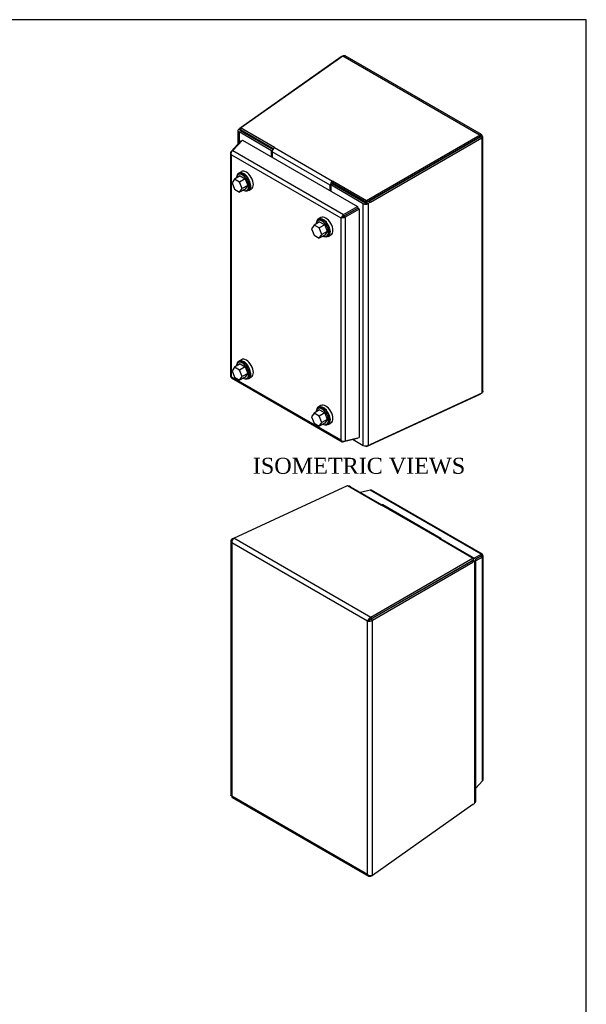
# Model space of a CAD drawing. Header units: inches. Extents: x 0.2 to 65.9, y -0.4 to 43.8.
# Tile 6 of 6: x 51.7 to 65.9, y 19.2 to 43.8. Entities that reach past the tile are written whole.
import ezdxf
from ezdxf.enums import TextEntityAlignment as Align

# ---------------------------------------------------------------- set-up
doc = ezdxf.new("R2010")
doc.units = ezdxf.units.IN
doc.header["$MEASUREMENT"] = 0
for name, color, linetype in [('COM71389-1', 7, 'Continuous'), ('COM71390-1', 7, 'Continuous'), ('COM71396-1', 7, 'Continuous'), ('Default', 7, 'Continuous'), ('GSK88080', 7, 'Continuous'), ('RVN01001', 7, 'Continuous'), ('SCS88040', 7, 'Continuous'), ('WAM88001', 7, 'Continuous')]:
    doc.layers.add(name, color=color, linetype=linetype)
doc.styles.add('SEACAD_Times_New_Roman', font='times.ttf')

# ---------------------------------------------------------------- blocks, each defined once
blk = doc.blocks.new('SE5')
at = {"layer": 'COM71389-1', "color": 7, "linetype": 'Continuous'}
for p, q in [((57.226, 41.127), (59.791, 42.935)), ((59.75, 42.912), (57.239, 41.141)), ((59.75, 42.912), (59.755, 42.91)), ((59.791, 42.935), (63.228, 40.95)), ((63.264, 40.963), (59.847, 42.935)), ((57.163, 41.065), (57.163, 40.725)), ((57.228, 41.076), (57.185, 41.098)), ((58.004, 40.559), (57.189, 41.03)), ((57.189, 41.03), (57.189, 40.752)), ((58.076, 40.636), (57.226, 41.127)), ((57.226, 41.127), (57.228, 41.081)), ((58.047, 40.608), (57.228, 41.081)), ((57.228, 41.054), (57.228, 41.076)), ((58.034, 40.588), (57.229, 41.053)), ((57.239, 41.141), (57.243, 41.139)), ((63.228, 40.95), (60.38, 39.306)), ((63.228, 40.95), (63.23, 40.905)), ((63.232, 40.906), (63.272, 40.929)), ((63.23, 40.905), (60.382, 39.26)), ((60.441, 39.294), (63.231, 40.905)), ((60.479, 39.27), (63.269, 40.881)), ((63.269, 40.881), (63.231, 40.905)), ((63.269, 40.881), (63.269, 34.489)), ((63.297, 34.538), (63.297, 40.905)), ((58.004, 40.559), (58.026, 40.572)), ((58.004, 40.404), (58.004, 40.559)), ((59.472, 39.693), (58.018, 40.532)), ((58.018, 40.532), (58.018, 40.396)), ((58.076, 40.636), (59.529, 39.797)), ((59.472, 39.557), (59.472, 39.693)), ((59.486, 39.703), (59.526, 39.727)), ((60.302, 39.232), (59.486, 39.703)), ((59.486, 39.703), (59.486, 39.549)), ((60.342, 39.256), (59.526, 39.727)), ((59.532, 39.751), (59.529, 39.797)), ((60.38, 39.306), (59.529, 39.797)), ((60.382, 39.26), (59.532, 39.751)), ((59.793, 39.573), (59.793, 39.601)), ((59.835, 39.549), (59.835, 39.576)), ((60.302, 33.179), (60.302, 39.232)), ((60.38, 39.306), (60.382, 39.26)), ((60.382, 39.255), (60.42, 39.231)), ((60.42, 39.231), (60.42, 33.178)), ((60.441, 39.294), (60.479, 39.27)), ((60.38, 33.149), (63.228, 34.466)), ((63.269, 34.489), (60.479, 33.2)), ((63.228, 34.466), (63.229, 34.471)), ((60.049, 33.325), (60.302, 33.179)), ((60.352, 33.165), (60.38, 33.149)), ((60.38, 33.149), (60.38, 33.166))]:
    blk.add_line(p, q, dxfattribs=at)
for centre, start, end in [((59.791, 42.779), 102.1909, 107.1497), ((63.134, 34.568), 312.8503, 317.8091)]:
    blk.add_arc(centre, 0.139, start, end, dxfattribs=at)
for centre, major_axis, ratio, start_param, end_param in [((57.249, 41.065), (0.086, 0), 0.57735, 2.408554, 3.926991), ((57.256, 40.744), (0.231, 0.444), 0.546343, 0.812842, 0.973407), ((57.249, 41.065), (0.029, 0), 0.57735, 2.408554, 3.926991), ((57.298, 40.722), (0.231, 0.444), 0.546343, 0.962332, 0.973407), ((58.079, 40.568), (-0.043, -0.0745), 0.57735, 3.979351, 5.497787), ((59.533, 39.728), (0.043, 0.0745), 0.57735, 0.837758, 2.356194), ((59.533, 39.728), (0.0145, 0.0251), 0.57735, 0.837758, 2.276895), ((60.362, 39.268), (-0.086, 0), 0.57735, 0.785398, 2.303835), ((60.362, 39.268), (-0.029, 0), 0.57735, 0.785398, 2.303835), ((60.46, 38.897), (0.27, 0.421), 0.606775, 0.865274, 1.025839), ((60.498, 38.872), (0.27, 0.421), 0.606775, 0.865274, 1.025839), ((60.362, 33.214), (0.086, 0), 0.57735, 3.926991, 5.445427), ((60.498, 33.617), (-0.27, -0.421), 0.606775, 0.600132, 0.760697)]:
    blk.add_ellipse(centre, major_axis=major_axis, ratio=ratio, start_param=start_param, end_param=end_param, dxfattribs=at)
for points, knots in [([(59.791, 42.935), (59.796, 42.937), (59.801, 42.939), (59.81, 42.941), (59.815, 42.942), (59.825, 42.942), (59.829, 42.942), (59.838, 42.94), (59.842, 42.938), (59.846, 42.936), (59.847, 42.936), (59.847, 42.935)], [0, 0, 0, 0, 0.125, 0.125, 0.25, 0.25, 0.375, 0.375, 0.5, 0.5, 0.5162575, 0.5162575, 0.5162575, 0.5162575]), ([(63.272, 40.929), (63.273, 40.933), (63.273, 40.937), (63.273, 40.945), (63.273, 40.948), (63.271, 40.954), (63.27, 40.956), (63.267, 40.96), (63.265, 40.962), (63.259, 40.965), (63.253, 40.965), (63.245, 40.962), (63.241, 40.96), (63.235, 40.956), (63.232, 40.954), (63.228, 40.95)], [0, 0, 0, 0, 0.125, 0.125, 0.25, 0.25, 0.375, 0.375, 0.5, 0.5, 0.75, 0.75, 0.875, 0.875, 1, 1, 1, 1]), ([(63.269, 40.881), (63.273, 40.882), (63.277, 40.883), (63.284, 40.887), (63.287, 40.889), (63.292, 40.893), (63.294, 40.895), (63.296, 40.9), (63.297, 40.902), (63.297, 40.909), (63.295, 40.914), (63.289, 40.92), (63.286, 40.922), (63.28, 40.926), (63.276, 40.928), (63.272, 40.929)], [0, 0, 0, 0, 0.125, 0.125, 0.25, 0.25, 0.375, 0.375, 0.5, 0.5, 0.75, 0.75, 0.875, 0.875, 1, 1, 1, 1]), ([(63.235, 40.913), (63.235, 40.913), (63.235, 40.913), (63.235, 40.913), (63.233, 40.911), (63.23, 40.905)], [0.4849801, 0.4849801, 0.4849801, 0.4849801, 0.5, 0.5, 1, 1, 1, 1]), ([(63.231, 40.905), (63.233, 40.905), (63.236, 40.904), (63.239, 40.905), (63.24, 40.905), (63.24, 40.905), (63.24, 40.905), (63.24, 40.905)], [0, 0, 0, 0, 0.25, 0.25, 0.5, 0.5, 0.5163191, 0.5163191, 0.5163191, 0.5163191]), ([(63.232, 40.906), (63.233, 40.908), (63.234, 40.91), (63.235, 40.911), (63.235, 40.911), (63.235, 40.911)], [0, 0, 0, 0, 0.25, 0.25, 0.2692516, 0.2692516, 0.2692516, 0.2692516]), ([(63.297, 34.538), (63.297, 34.538), (63.297, 34.537), (63.297, 34.528), (63.294, 34.519), (63.287, 34.507), (63.284, 34.504), (63.277, 34.496), (63.273, 34.493), (63.269, 34.489)], [0.4834863, 0.4834863, 0.4834863, 0.4834863, 0.5, 0.5, 0.75, 0.75, 0.875, 0.875, 1, 1, 1, 1])]:
    blk.add_open_spline(points, degree=3, knots=knots, dxfattribs=at)
blk.add_open_spline([(63.237, 40.906), (63.236, 40.906), (63.234, 40.906), (63.232, 40.906)], degree=3, dxfattribs=at)
at = {"layer": 'COM71390-1', "color": 7, "linetype": 'Continuous'}
for p, q in [((56.991, 40.541), (57.235, 40.802)), ((57.275, 40.825), (57.031, 40.564)), ((57.235, 40.802), (57.249, 40.797)), ((57.275, 40.825), (60.156, 39.162)), ((56.976, 40.512), (56.976, 34.912)), ((56.984, 40.491), (56.984, 40.491)), ((56.991, 40.541), (57.005, 40.535)), ((57.001, 34.9), (57.001, 40.454)), ((57.001, 40.454), (59.737, 38.874)), ((57.031, 40.564), (59.807, 38.961)), ((59.807, 38.961), (60.156, 39.162)), ((59.807, 38.961), (59.814, 38.919)), ((60.163, 39.12), (59.814, 38.919)), ((59.814, 38.919), (60.163, 39.12)), ((60.195, 39.093), (59.847, 38.892)), ((60.156, 39.162), (60.163, 39.12)), ((60.195, 39.093), (60.163, 39.12)), ((60.195, 39.093), (60.195, 33.373)), ((59.777, 38.898), (59.737, 38.874)), ((59.737, 38.874), (59.737, 33.321)), ((59.76, 38.888), (59.814, 38.919)), ((59.76, 38.888), (59.814, 38.919)), ((59.847, 38.892), (59.814, 38.919)), ((59.847, 38.892), (59.847, 33.292)), ((56.999, 34.873), (59.775, 33.27)), ((57.001, 34.9), (59.737, 33.321)), ((59.76, 33.288), (59.76, 33.288)), ((60.156, 33.35), (59.807, 33.269)), ((59.807, 33.269), (59.809, 33.284)), ((59.847, 33.292), (60.195, 33.373)), ((60.156, 33.35), (60.158, 33.364))]:
    blk.add_line(p, q, dxfattribs=at)
for centre, major_axis, ratio, start_param, end_param in [((57.062, 40.512), (0.086, 0), 0.57735, 2.530727, 3.588476), ((57.042, 40.501), (0.043, 0.0745), 0.57735, 0.959931, 2.01768), ((57.062, 40.489), (-0.061, 0.105), 0.578477, 1.233262, 1.571777), ((57.062, 40.489), (-0.061, 0.105), 0.578477, 1.231301, 1.569816), ((59.818, 38.898), (0.043, 0.0745), 0.57735, 0.959931, 2.01768), ((59.797, 38.91), (-0.086, -0.0495), 0.001692, 0.784425, 1.12294), ((59.797, 38.91), (-0.0858, -0.0497), 0.001692, -1.12294, -0.784425), ((59.797, 38.933), (0.086, 0), 0.57735, 4.265505, 5.323254), ((59.797, 38.91), (0.029, 0.0167), 0.001692, 3.926018, 5.322281), ((59.797, 38.91), (0.0289, 0.0168), 0.001692, 0.960904, 2.357167), ((57.062, 34.912), (0.086, 0), 0.57735, 3.141593, 3.588476), ((57.062, 34.935), (-0.0858, -0.0497), 0.001692, -0.784425, -0.445911), ((57.062, 34.935), (-0.086, -0.0495), 0.001692, 0.445911, 0.784425), ((57.042, 34.947), (0.043, 0.0745), 0.57735, 2.694709, 3.141593), ((59.797, 33.356), (0.061, -0.105), 0.578477, 4.713369, 5.051884), ((59.797, 33.356), (0.061, -0.105), 0.578477, 4.711408, 5.049923), ((59.797, 33.333), (0.086, 0), 0.57735, 4.265505, 5.323254), ((59.818, 33.344), (0.043, 0.0745), 0.57735, 2.694709, 3.752458)]:
    blk.add_ellipse(centre, major_axis=major_axis, ratio=ratio, start_param=start_param, end_param=end_param, dxfattribs=at)
at = {"layer": 'GSK88080', "color": 7, "linetype": 'Continuous'}
for p, q in [((60.128, 39.101), (60.128, 39.101)), ((59.82, 38.923), (59.82, 38.922))]:
    blk.add_line(p, q, dxfattribs=at)
at = {"layer": 'RVN01001', "color": 7, "linetype": 'Continuous'}
blk.add_line((60.215, 39.338), (60.207, 39.334), dxfattribs=at)
for start_param, end_param in [(6.056729, 6.283185), (4.741265, 4.938846)]:
    blk.add_ellipse((60.294, 39.202), major_axis=(-0.079, 0.136), ratio=0.57735, start_param=start_param, end_param=end_param, dxfattribs=at)
at = {"layer": 'SCS88040', "color": 7, "linetype": 'Continuous'}
for p, q in [((57.194, 39.974), (57.166, 39.957)), ((57.077, 39.847), (57.014, 39.757)), ((57.014, 39.757), (57.077, 39.593)), ((57.214, 39.927), (57.077, 39.847)), ((57.205, 39.774), (57.077, 39.847)), ((57.342, 39.853), (57.205, 39.774)), ((57.268, 39.61), (57.205, 39.774)), ((57.214, 39.927), (57.342, 39.853)), ((57.342, 39.853), (57.406, 39.689)), ((57.077, 39.593), (57.205, 39.519)), ((57.205, 39.519), (57.268, 39.61)), ((57.342, 39.598), (57.205, 39.519)), ((57.406, 39.689), (57.268, 39.61)), ((57.406, 39.689), (57.342, 39.598)), ((57.391, 39.568), (57.419, 39.584)), ((59.208, 38.776), (59.071, 38.697)), ((59.187, 38.823), (59.159, 38.806)), ((59.208, 38.776), (59.335, 38.702)), ((59.071, 38.697), (59.007, 38.606)), ((59.007, 38.606), (59.071, 38.442)), ((59.198, 38.623), (59.071, 38.697)), ((59.335, 38.702), (59.198, 38.623)), ((59.262, 38.459), (59.198, 38.623)), ((59.399, 38.538), (59.262, 38.459)), ((59.335, 38.702), (59.399, 38.538)), ((59.399, 38.538), (59.335, 38.447)), ((59.071, 38.442), (59.198, 38.368)), ((59.198, 38.368), (59.262, 38.459)), ((59.335, 38.447), (59.198, 38.368)), ((59.384, 38.417), (59.412, 38.433)), ((57.194, 35.266), (57.166, 35.249)), ((57.077, 35.14), (57.014, 35.049)), ((57.014, 35.049), (57.077, 34.885)), ((57.214, 35.219), (57.077, 35.14)), ((57.205, 35.066), (57.077, 35.14)), ((57.342, 35.145), (57.205, 35.066)), ((57.268, 34.902), (57.205, 35.066)), ((57.214, 35.219), (57.342, 35.145)), ((57.342, 35.145), (57.406, 34.981)), ((57.077, 34.885), (57.205, 34.811)), ((57.205, 34.811), (57.268, 34.902)), ((57.342, 34.89), (57.205, 34.811)), ((57.406, 34.981), (57.268, 34.902)), ((57.406, 34.981), (57.342, 34.89)), ((57.391, 34.86), (57.419, 34.876)), ((59.208, 34.068), (59.071, 33.989)), ((59.187, 34.115), (59.159, 34.099)), ((59.208, 34.068), (59.335, 33.994)), ((59.071, 33.989), (59.007, 33.898)), ((59.007, 33.898), (59.071, 33.734)), ((59.198, 33.915), (59.071, 33.989)), ((59.335, 33.994), (59.198, 33.915)), ((59.262, 33.751), (59.198, 33.915)), ((59.399, 33.83), (59.262, 33.751)), ((59.335, 33.994), (59.399, 33.83)), ((59.399, 33.83), (59.335, 33.74)), ((59.071, 33.734), (59.198, 33.66)), ((59.198, 33.66), (59.262, 33.751)), ((59.335, 33.74), (59.198, 33.66)), ((59.384, 33.709), (59.412, 33.725))]:
    blk.add_line(p, q, dxfattribs=at)
for centre, major_axis, start_param, end_param in [((57.278, 39.762), (0.112, -0.195), 0, 3.828339), ((57.306, 39.779), (0.113, -0.195), 0, 3.141593), ((57.278, 39.762), (0.112, -0.195), 5.596439, 6.283185), ((59.272, 38.612), (0.113, -0.195), 0, 3.828339), ((59.3, 38.628), (0.113, -0.195), 0, 3.141593), ((59.272, 38.612), (0.113, -0.195), 5.596439, 6.283185), ((57.278, 35.055), (0.113, -0.195), 0, 3.828339), ((57.306, 35.071), (0.113, -0.195), 0, 3.141593), ((57.278, 35.055), (0.113, -0.195), 5.596439, 6.283185), ((59.272, 33.904), (0.113, -0.195), 0, 3.828339), ((59.3, 33.92), (0.113, -0.195), 0, 3.141593), ((59.272, 33.904), (0.113, -0.195), 5.596439, 6.283185)]:
    blk.add_ellipse(centre, major_axis=major_axis, ratio=0.57735, start_param=start_param, end_param=end_param, dxfattribs=at)
at = {"layer": 'WAM88001', "color": 7, "linetype": 'Continuous'}
for p, q in [((57.247, 40.033), (57.181, 39.995)), ((57.431, 39.562), (57.497, 39.6)), ((59.241, 38.882), (59.175, 38.844)), ((59.425, 38.411), (59.491, 38.449)), ((57.247, 35.325), (57.181, 35.287)), ((57.431, 34.854), (57.497, 34.892)), ((59.241, 34.175), (59.175, 34.137)), ((59.425, 33.704), (59.491, 33.742))]:
    blk.add_line(p, q, dxfattribs=at)
for centre, start_param, end_param in [((57.306, 39.779), 0, 0.562121), ((57.306, 39.779), 2.579472, 6.283185), ((57.372, 39.817), 3.141593, 6.283185), ((59.3, 38.628), 0, 0.562121), ((59.3, 38.628), 2.579472, 6.283185), ((59.366, 38.666), 3.141593, 6.283185), ((57.306, 35.071), 0, 0.562121), ((57.306, 35.071), 2.579472, 6.283185), ((57.372, 35.109), 3.141593, 6.283185), ((59.3, 33.92), 0, 0.562121), ((59.3, 33.92), 2.579472, 6.283185), ((59.366, 33.958), 3.141593, 6.283185)]:
    blk.add_ellipse(centre, major_axis=(-0.125, 0.217), ratio=0.57735, start_param=start_param, end_param=end_param, dxfattribs=at)
blk = doc.blocks.new('SE6')
at = {"layer": 'COM71389-1', "color": 7, "linetype": 'Continuous'}
for p, q in [((57.055, 30.859), (59.903, 32.176)), ((59.903, 32.176), (60.754, 31.685)), ((59.981, 32.146), (60.769, 31.691)), ((62.207, 30.846), (60.754, 31.685)), ((62.247, 30.848), (60.793, 31.688)), ((57.046, 30.85), (57.014, 30.836)), ((57.014, 30.836), (57.029, 30.826)), ((60.492, 28.874), (57.055, 30.859)), ((62.207, 30.846), (63.057, 30.355)), ((62.279, 30.819), (62.266, 30.812)), ((62.279, 30.819), (63.094, 30.348)), ((56.986, 30.786), (56.986, 24.42)), ((60.408, 28.779), (57.011, 30.74)), ((57.011, 30.74), (57.011, 24.396)), ((63.057, 30.355), (60.492, 28.874)), ((63.057, 30.355), (63.055, 30.307)), ((63.055, 30.307), (60.49, 28.826)), ((60.49, 28.826), (63.002, 30.276)), ((60.533, 28.804), (63.044, 30.254)), ((63.044, 30.254), (63.002, 30.276)), ((63.054, 30.307), (63.054, 30.301)), ((63.055, 30.302), (63.098, 30.28)), ((63.098, 24.227), (63.098, 30.28)), ((63.12, 24.26), (63.12, 30.313)), ((60.492, 28.874), (60.49, 28.826)), ((60.448, 28.802), (60.408, 28.779)), ((60.408, 22.435), (60.408, 28.779)), ((60.533, 28.804), (60.49, 28.826)), ((60.533, 22.413), (60.533, 28.804)), ((60.408, 22.435), (57.011, 24.396)), ((57.019, 24.362), (60.436, 22.39)), ((63.044, 24.184), (60.533, 22.413)), ((60.492, 22.39), (60.491, 22.407)), ((60.492, 22.39), (60.521, 22.41))]:
    blk.add_line(p, q, dxfattribs=at)
for centre, radius, start, end in [((57.149, 30.757), 0.139, 132.8503, 186.8624), ((60.543, 28.744), 0.139, 111.2379, 165.7041), ((60.445, 28.913), 0.139, 254.3309, 308.7271), ((60.439, 28.867), 0.0653, 278.083, 321.731), ((60.499, 28.763), 0.0642, 97.908, 142.2779), ((60.491, 22.546), 0.139, 233.0344, 287.2529)]:
    blk.add_arc(centre, radius, start, end, dxfattribs=at)
for centre, major_axis, ratio, start_param, end_param in [((59.92, 32.11), (0.086, 0), 0.57735, 0.785398, 1.444732), ((60.75, 31.613), (-0.043, -0.0745), 0.57735, 3.141593, 3.874631), ((62.204, 30.774), (-0.043, -0.0745), 0.57735, 2.408554, 3.874631), ((63.034, 30.313), (-0.086, 0), 0.57735, 2.408554, 3.926991), ((62.985, 29.858), (0.231, 0.444), 0.546343, 0.5477, 0.708265), ((63.027, 29.835), (0.231, 0.444), 0.546343, 0.5477, 0.708265), ((63.034, 30.313), (-0.029, 0), 0.57735, 2.408554, 3.840242), ((63.027, 24.58), (-0.231, -0.444), 0.546343, 0.812842, 0.973407), ((63.034, 24.26), (-0.086, 0), 0.57735, 2.408554, 3.141593)]:
    blk.add_ellipse(centre, major_axis=major_axis, ratio=ratio, start_param=start_param, end_param=end_param, dxfattribs=at)
for points, knots in [([(57.014, 30.836), (57.01, 30.832), (57.006, 30.829), (56.999, 30.821), (56.996, 30.818), (56.991, 30.809), (56.989, 30.805), (56.987, 30.797), (56.986, 30.792), (56.986, 30.78), (56.988, 30.771), (56.994, 30.759), (56.997, 30.755), (57.003, 30.747), (57.007, 30.743), (57.011, 30.74)], [0, 0, 0, 0, 0.125, 0.125, 0.25, 0.25, 0.375, 0.375, 0.5, 0.5, 0.75, 0.75, 0.875, 0.875, 1, 1, 1, 1]), ([(57.011, 24.396), (57.007, 24.397), (57.003, 24.399), (56.997, 24.403), (56.994, 24.405), (56.99, 24.409), (56.988, 24.411), (56.986, 24.415), (56.986, 24.418), (56.986, 24.42)], [0, 0, 0, 0, 0.125, 0.125, 0.25, 0.25, 0.375, 0.375, 0.4834863, 0.4834863, 0.4834863, 0.4834863]), ([(57.011, 24.396), (57.01, 24.392), (57.01, 24.388), (57.01, 24.38), (57.01, 24.377), (57.012, 24.371), (57.013, 24.369), (57.016, 24.365), (57.017, 24.363), (57.019, 24.362)], [0, 0, 0, 0, 0.125, 0.125, 0.25, 0.25, 0.375, 0.375, 0.4834863, 0.4834863, 0.4834863, 0.4834863]), ([(60.492, 22.39), (60.487, 22.388), (60.482, 22.386), (60.473, 22.384), (60.468, 22.383), (60.458, 22.383), (60.454, 22.383), (60.445, 22.385), (60.441, 22.387), (60.429, 22.393), (60.423, 22.399), (60.415, 22.411), (60.413, 22.415), (60.41, 22.424), (60.409, 22.429), (60.408, 22.435)], [0, 0, 0, 0, 0.125, 0.125, 0.25, 0.25, 0.375, 0.375, 0.5, 0.5, 0.75, 0.75, 0.875, 0.875, 1, 1, 1, 1])]:
    blk.add_open_spline(points, degree=3, knots=knots, dxfattribs=at)
at = {"layer": 'COM71390-1', "color": 7, "linetype": 'Continuous'}
for p, q in [((60.476, 32.056), (60.234, 32)), ((63.252, 30.453), (60.476, 32.056)), ((63.284, 30.452), (60.508, 32.055)), ((63.082, 30.355), (63.252, 30.453)), ((63.115, 30.329), (63.245, 30.403)), ((63.245, 30.403), (63.115, 30.328)), ((63.291, 30.384), (63.12, 30.285)), ((63.242, 30.401), (63.241, 30.401)), ((63.242, 30.401), (63.282, 30.425)), ((63.242, 30.401), (63.242, 30.401)), ((63.252, 30.453), (63.245, 30.403)), ((63.299, 30.434), (63.245, 30.403)), ((63.299, 30.434), (63.245, 30.403)), ((63.291, 30.384), (63.245, 30.403)), ((63.291, 24.784), (63.291, 30.384)), ((63.307, 24.813), (63.307, 30.413)), ((63.12, 24.6), (63.291, 24.784))]:
    blk.add_line(p, q, dxfattribs=at)
for centre, major_axis, ratio, start_param, end_param in [((60.465, 31.98), (-0.043, -0.0745), 0.57735, 3.141593, 3.752458), ((63.221, 30.389), (-0.0289, -0.0168), 0.001692, 2.357167, 3.753431), ((63.221, 30.389), (-0.029, -0.0167), 0.001692, 2.529755, 3.926018), ((63.241, 30.378), (-0.043, -0.0745), 0.57735, 2.694709, 3.752458), ((63.221, 30.389), (0.0858, 0.0497), 0.001692, -0.784425, -0.445911), ((63.221, 30.389), (0.086, 0.0495), 0.001692, 0.445911, 0.784425), ((63.221, 30.413), (-0.086, 0), 0.57735, 2.530727, 3.588476), ((63.221, 24.813), (-0.086, 0), 0.57735, 2.530727, 3.141593)]:
    blk.add_ellipse(centre, major_axis=major_axis, ratio=ratio, start_param=start_param, end_param=end_param, dxfattribs=at)
at = {"layer": 'COM71396-1', "color": 7, "linetype": 'Continuous'}
for p, q in [((60.572, 28.874), (60.572, 28.873)), ((60.617, 28.9), (60.617, 28.9))]:
    blk.add_line(p, q, dxfattribs=at)
at = {"layer": 'GSK88080', "color": 7, "linetype": 'Continuous'}
for p, q in [((63.183, 30.367), (63.183, 30.367)), ((62.667, 30.083), (62.667, 30.083)), ((62.683, 30.093), (62.683, 30.092)), ((62.723, 30.116), (62.723, 30.116)), ((62.766, 30.14), (62.766, 30.14)), ((62.787, 30.152), (62.787, 30.152)), ((62.829, 30.177), (62.829, 30.177)), ((62.851, 30.189), (62.851, 30.189)), ((62.893, 30.214), (62.893, 30.214)), ((62.946, 30.244), (62.946, 30.244))]:
    blk.add_line(p, q, dxfattribs=at)
blk = doc.blocks.new('BORDER')
at = {"layer": 'Default', "color": 7, "linetype": 'Continuous'}
for p, q in [((0, 27.86), (-41.86, 27.86)), ((0, 0), (0, 27.86))]:
    blk.add_line(p, q, dxfattribs=at)

msp = doc.modelspace()

# ---------------------------------------------------------------- block references
at = {"layer": 'Default', "color": 7, "xscale": 1.57, "yscale": 1.57, "zscale": 1.57}
msp.add_blockref('BORDER', (65.889, 0.099), dxfattribs=at)
at = {"layer": 'Default'}
for name in ['SE5', 'SE6']:
    msp.add_blockref(name, (0, 0), dxfattribs=at)

# ---------------------------------------------------------------- texts
at = {"layer": 'Default', "color": 7, "linetype": 'Continuous', "style": 'SEACAD_Times_New_Roman'}
msp.add_text('ISOMETRIC VIEWS', height=0.4, dxfattribs=at).set_placement((57.535, 32.869), align=Align.TOP_LEFT)

doc.saveas('drawing.dxf')
